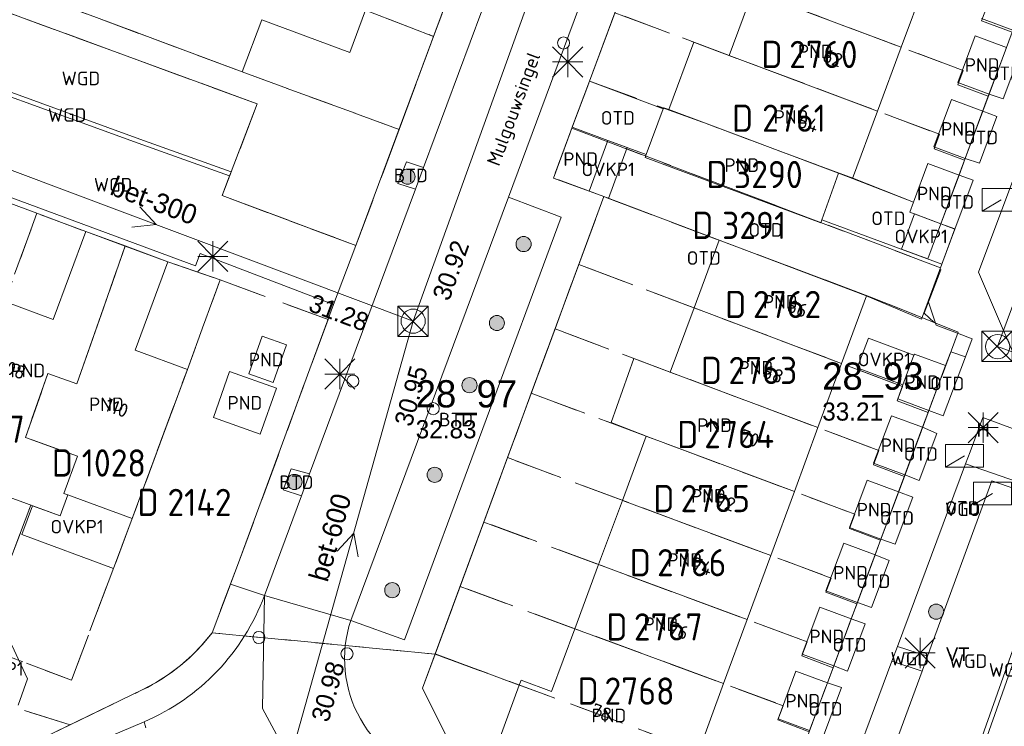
# Model space of a CAD drawing. Header units: metres. Extents: x 207644 to 210135, y 370459 to 373417.
# Tile 77 of 256: x 208118 to 208183, y 371634 to 371681. Entities that reach past the tile are written whole.
import ezdxf
from ezdxf.enums import TextEntityAlignment as Align

# ---------------------------------------------------------------- set-up
doc = ezdxf.new("R2010")
doc.units = ezdxf.units.M
doc.linetypes.add('HIDDEN2', pattern=[4.7625, 3.175, -1.5875])
for name, color, linetype in [('BTD', 7, 'Continuous'), ('combi_kolk', 7, 'Continuous'), ('CON_BxH300x300mm', 7, 'Continuous'), ('CON_BxH600x600mm', 7, 'Continuous'), ('DMM_BxH300x300mm', 7, 'Continuous'), ('DMM_BxH600x600mm', 7, 'Continuous'), ('GB', 1, 'Continuous'), ('GB07', 1, 'Continuous'), ('GB11', 1, 'Continuous'), ('INV_BxH300x300mm', 7, 'Continuous'), ('INV_BxH600x600mm', 7, 'Continuous'), ('KAD_perceelnummer', 212, 'Continuous'), ('KAD_sectie', 212, 'Continuous'), ('KAD_Vastgesteld_Perceel', 212, 'Continuous'), ('KO_INSPECTIE', 7, 'Continuous'), ('NAR', 7, 'Continuous'), ('NLV_inspectieput', 7, 'Continuous'), ('NNR_inspectieput', 7, 'Continuous'), ('NOD_inspectieput', 7, 'Continuous'), ('ORL', 7, 'Continuous'), ('OTD', 7, 'Continuous'), ('OVKP1', 7, 'Continuous'), ('PIJL', 7, 'Continuous'), ('PND', 7, 'Continuous'), ('VGO', 7, 'Continuous'), ('WGD', 7, 'Continuous')]:
    doc.layers.add(name, color=color, linetype=linetype)
for name, color, linetype, lineweight in [('GMV', 7, 'Continuous', 25), ('GP1', 7, 'Continuous', 30), ('Q21_lantaarnpaal', 1, 'Continuous', 0), ('Q23_kolk', 153, 'Continuous', 0), ('Q26_boom', 72, 'Continuous', 0), ('Q28_rioolput', 153, 'Continuous', 0)]:
    doc.layers.add(name, color=color, linetype=linetype, lineweight=lineweight)
doc.styles.add('ISO', font='isocpeur.ttf', dxfattribs={"height": 1})
doc.styles.add('ISOCP', font='ISOCP.shx', dxfattribs={"height": 1.8})

# ---------------------------------------------------------------- blocks, each defined once
blk = doc.blocks.new('ACMAP_ANN_TEMPLATE_Vastgesteld_Perceelnummer')
at = {"layer": 'KAD_perceelnummer', "style": 'ISOCP'}
blk.add_attdef('Perceelnummer', text='', height=1.8, dxfattribs=at).set_placement((0, 0), align=Align.MIDDLE)
at = {"layer": 'KAD_sectie', "style": 'ISOCP'}
blk.add_attdef('sectie', text='', height=1.8, dxfattribs=at).set_placement((-2.7, 0), align=Align.MIDDLE_RIGHT)
blk = doc.blocks.new('Q26')
blk.add_hatch(color=256).paths.add_polyline_path([(-0.452, -0.01, 1), (0.548, -0.01, 1)])
blk.add_circle((0.048, -0.01), 0.5)
blk = doc.blocks.new('Q21')
for p, q in [((-1, 1), (0, 0)), ((0, 1), (0, 0)), ((0, 0), (1, 1)), ((-1, 0), (0, 0)), ((-1, -1), (0, 0)), ((0, 0), (1, 0)), ((0, 0), (0, -1)), ((0, 0), (1, -1))]:
    blk.add_line(p, q)
blk = doc.blocks.new('Q28')
at = {"linetype": 'Continuous'}
for p, q in [((-1, -1), (1, 1)), ((-1, 1), (1, -1))]:
    blk.add_line(p, q, dxfattribs=at)
blk.add_lwpolyline([(1, 1), (1, -1), (-1, -1), (-1, 1)], close=True)
blk = doc.blocks.new('Q23')
blk.add_line((-1.25, -0.75), (0, 0))
blk.add_lwpolyline([(-1.25, -0.75), (1.25, -0.75), (1.25, 0.75), (-1.25, 0.75), (-1.25, -0.75)])

msp = doc.modelspace()

# ---------------------------------------------------------------- linework, layer by layer
at = {"layer": 'combi_kolk', "color": 253, "lineweight": 13}
for centre in [(208154.01, 371679.02), (208140.09, 371656.68), (208145.39, 371654.86), (208133.88, 371639.74), (208139.7, 371638.66)]:
    msp.add_circle(centre, 0.4, dxfattribs=at)
at = {"layer": 'CON_BxH300x300mm', "color": 253, "linetype": 'Continuous', "lineweight": 13}
for points in [[(208194.23, 371690.04), (208182.69, 371658.96)], [(208144.07, 371660.64), (208110.11, 371673.4)], [(208182.69, 371658.96), (208241, 371637.61)]]:
    msp.add_lwpolyline(points, dxfattribs=at)
at = {"layer": 'CON_BxH600x600mm', "color": 253, "linetype": 'Continuous', "lineweight": 13}
for points in [[(208161.77, 371709.8), (208144.07, 371660.64)], [(208144.07, 371660.64), (208136.2, 371632.64)]]:
    msp.add_lwpolyline(points, dxfattribs=at)
at = {"layer": 'GB', "color": 253, "linetype": 'Continuous', "lineweight": 13}
for points in [[(208176.323, 371678.735), (208177.887, 371682.948)], [(208164.957, 371678.192), (208166.512, 371682.415)], [(208139.889, 371678.387), (208140.926, 371681.178)], [(208122.97, 371680.76), (208132.781, 371677.111)], [(208132.781, 371677.111), (208134.066, 371680.551)], [(208134.066, 371680.551), (208139.889, 371678.387)], [(208180.064, 371676.413), (208181.204, 371679.483)], [(208160.962, 371674.617), (208162.625, 371679.066)], [(208162.625, 371679.066), (208164.957, 371678.192)], [(208174.757, 371674.521), (208176.323, 371678.735)], [(208182.126, 371675.647), (208183.266, 371678.717)], [(208179.647, 371675.291), (208178.48, 371672.152)], [(208160.6, 371674.677), (208159.468, 371671.649)], [(208160.625, 371674.743), (208160.6, 371674.677)], [(208160.962, 371674.617), (208160.625, 371674.743)], [(208163.316, 371673.737), (208160.962, 371674.617)], [(208173.106, 371670.075), (208174.757, 371674.521)], [(208180.542, 371671.386), (208181.708, 371674.525)], [(208159.393, 371671.449), (208159.468, 371671.649)], [(208171.003, 371667.142), (208159.393, 371671.449)], [(208177.126, 371668.508), (208178.075, 371671.062)], [(208171.075, 371667.345), (208172.171, 371670.425)], [(208172.171, 371670.425), (208173.106, 371670.075)], [(208178.941, 371667.078), (208180.137, 371670.296)], [(208177.126, 371668.508), (208176.879, 371667.844)], [(208176.879, 371667.844), (208178.941, 371667.078)], [(208171.075, 371667.345), (208171.003, 371667.142)], [(208120.288, 371660.74), (208122.438, 371666.566)], [(208122.438, 371666.566), (208125.046, 371665.603)], [(208164.293, 371665.992), (208162.629, 371661.518)], [(208174.024, 371662.308), (208164.293, 371665.992)], [(208125.046, 371665.603), (208127.862, 371664.564)], [(208127.862, 371664.564), (208125.708, 371658.729)], [(208117.08, 371661.93), (208120.288, 371660.74)], [(208172.378, 371657.843), (208174.024, 371662.308)], [(208161.052, 371657.279), (208162.629, 371661.518)], [(208125.708, 371658.729), (208129.151, 371657.458)], [(208176.427, 371656.424), (208177.162, 371658.391)], [(208177.162, 371658.391), (208177.191, 371658.47)], [(208177.191, 371658.47), (208179.252, 371657.702)], [(208129.151, 371657.458), (208125.505, 371647.612)], [(208170.819, 371653.612), (208172.378, 371657.843)], [(208178.15, 371654.745), (208179.252, 371657.702)], [(208176.087, 371655.514), (208176.427, 371656.424)], [(208175.669, 371654.397), (208174.494, 371651.252)], [(208169.259, 371649.381), (208170.819, 371653.612)], [(208177.733, 371653.627), (208176.561, 371650.481)], [(208159.475, 371653.039), (208157.898, 371648.8)], [(208174.075, 371650.131), (208172.909, 371647.012)], [(208116.955, 371649.165), (208120.738, 371647.783)], [(208120.738, 371647.783), (208121.246, 371649.162)], [(208121.246, 371649.162), (208125.505, 371647.612)], [(208169.259, 371649.381), (208167.7, 371645.152)], [(208176.143, 371649.36), (208174.98, 371646.24)], [(208157.898, 371648.8), (208156.321, 371644.562)], [(208172.52, 371645.97), (208171.348, 371642.833)], [(208167.7, 371645.152), (208166.141, 371640.922)], [(208174.592, 371645.198), (208173.423, 371642.06)], [(208154.745, 371640.322), (208156.321, 371644.562)], [(208169.78, 371638.636), (208170.944, 371641.751)], [(208164.582, 371636.691), (208166.141, 371640.922)], [(208171.858, 371637.862), (208173.019, 371640.978)], [(208153.204, 371636.181), (208154.745, 371640.322)], [(208169.363, 371637.522), (208168.183, 371634.363)], [(208151.084, 371636.594), (208149.417, 371632.079)], [(208151.084, 371636.594), (208151.206, 371636.925)], [(208151.206, 371636.925), (208153.204, 371636.181)], [(208162.936, 371632.226), (208164.582, 371636.691)], [(208171.442, 371636.747), (208170.265, 371633.587)]]:
    msp.add_lwpolyline(points, dxfattribs=at)
at = {"layer": 'GB07', "color": 253, "linetype": 'Continuous', "lineweight": 13}
for points in [[(208166.512, 371682.415), (208176.323, 371678.735)], [(208174.757, 371674.521), (208164.957, 371678.192)], [(208172.171, 371670.425), (208163.316, 371673.737)], [(208121.848, 371656.499), (208125.046, 371665.603)], [(208172.378, 371657.843), (208162.629, 371661.518)], [(208118.45, 371652.962), (208119.941, 371657.188)], [(208119.941, 371657.188), (208121.848, 371656.499)], [(208170.819, 371653.612), (208161.052, 371657.279)], [(208121.881, 371651.724), (208118.45, 371652.962)], [(208159.475, 371653.039), (208169.259, 371649.381)], [(208120.999, 371649.25), (208121.881, 371651.724)], [(208121.246, 371649.162), (208120.999, 371649.25)], [(208167.7, 371645.152), (208157.898, 371648.8)], [(208166.141, 371640.922), (208156.321, 371644.562)], [(208164.582, 371636.691), (208154.745, 371640.322)]]:
    msp.add_lwpolyline(points, dxfattribs=at)
at = {"layer": 'GB11', "color": 253, "linetype": 'Continuous', "lineweight": 13}
for points in [[(208183.694, 371679.868), (208181.632, 371680.634)], [(208181.204, 371679.483), (208183.266, 371678.717)], [(208182.126, 371675.647), (208180.064, 371676.413)], [(208181.708, 371674.525), (208179.647, 371675.291)], [(208153.332, 371670.098), (208154.586, 371673.463)], [(208156.943, 371672.585), (208154.586, 371673.463)], [(208155.707, 371669.224), (208156.943, 371672.585)], [(208180.542, 371671.386), (208178.48, 371672.152)], [(208178.075, 371671.062), (208180.137, 371670.296)], [(208155.707, 371669.224), (208153.332, 371670.098)], [(208134.098, 371659.645), (208133.215, 371657.159), (208134.819, 371656.59), (208135.702, 371659.076), (208134.098, 371659.645)], [(208157.148, 371653.937), (208158.646, 371658.179)], [(208158.646, 371658.179), (208161.052, 371657.279)], [(208131.945, 371657.309), (208130.871, 371654.272)], [(208135.032, 371656.214), (208131.945, 371657.309)], [(208133.958, 371653.178), (208135.032, 371656.214)], [(208178.15, 371654.745), (208176.087, 371655.514)], [(208130.871, 371654.272), (208133.958, 371653.178)], [(208177.733, 371653.627), (208175.669, 371654.397)], [(208159.475, 371653.039), (208157.148, 371653.937)], [(208174.494, 371651.252), (208176.561, 371650.481)], [(208176.143, 371649.36), (208174.075, 371650.131)], [(208172.909, 371647.012), (208174.98, 371646.24)], [(208174.592, 371645.198), (208172.52, 371645.97)], [(208171.348, 371642.833), (208173.423, 371642.06)], [(208170.944, 371641.751), (208173.019, 371640.978)], [(208171.858, 371637.862), (208169.78, 371638.636)], [(208171.442, 371636.747), (208169.363, 371637.522)], [(208168.183, 371634.363), (208170.265, 371633.587)]]:
    msp.add_lwpolyline(points, dxfattribs=at)
at = {"layer": 'GMV', "color": 253, "linetype": 'Continuous', "lineweight": 13}
for points in [[(208140.293, 371665.643), (208162.133, 371724.47)], [(208150.38, 371668.844), (208171.017, 371724.387)], [(208153.997, 371695.662), (208144.755, 371670.794)], [(208155.718, 371676.5), (208158.877, 371684.98)], [(208112.178, 371682.92), (208133.771, 371674.994)], [(208110.461, 371678.321), (208126.011, 371672.673)], [(208183.061, 371675.333), (208184.191, 371678.374)], [(208110.357, 371678.041), (208125.9, 371672.394)], [(208154.586, 371673.463), (208155.718, 371676.5)], [(208160.6, 371674.677), (208155.718, 371676.5)], [(208181.708, 371674.525), (208182.126, 371675.647)], [(208182.126, 371675.647), (208183.061, 371675.333)], [(208133.771, 371674.994), (208132.052, 371670.514)], [(208185.81, 371675.574), (208181.435, 371663.868)], [(208182.629, 371674.169), (208181.708, 371674.525)], [(208181.482, 371671.08), (208182.629, 371674.169)], [(208125.9, 371672.394), (208131.945, 371670.234)], [(208126.011, 371672.673), (208132.052, 371670.514)], [(208159.468, 371671.649), (208156.943, 371672.585)], [(208129.696, 371664.295), (208108.194, 371672.249)], [(208143.636, 371671.175), (208143.067, 371669.736)], [(208144.755, 371670.794), (208143.636, 371671.175)], [(208180.137, 371670.296), (208180.542, 371671.386)], [(208180.542, 371671.386), (208181.482, 371671.08)], [(208132.052, 371670.514), (208131.945, 371670.234)], [(208144.755, 371670.794), (208144.221, 371669.356)], [(208131.945, 371670.234), (208131.446, 371668.934)], [(208143.067, 371669.736), (208144.221, 371669.356)], [(208173.106, 371670.075), (208177.126, 371668.508)], [(208181.062, 371669.951), (208179.861, 371666.718)], [(208180.137, 371670.296), (208181.062, 371669.951)], [(208137.23, 371650.544), (208144.221, 371669.356)], [(208155.707, 371669.224), (208156.664, 371668.872)], [(208131.446, 371668.934), (208140.293, 371665.643)], [(208139.945, 371640.871), (208150.38, 371668.844)], [(208156.664, 371668.872), (208145.53, 371638.651)], [(208153.858, 371667.514), (208150.38, 371668.844)], [(208173.969, 371662.344), (208156.664, 371668.872)], [(208143.501, 371639.585), (208153.858, 371667.514)], [(208171.075, 371667.345), (208179.002, 371664.405)], [(208178.941, 371667.078), (208179.861, 371666.718)], [(208179.002, 371664.405), (208179.861, 371666.718)], [(208138.815, 371661.751), (208140.293, 371665.643)], [(208129.996, 371665.107), (208129.696, 371664.295)], [(208138.815, 371661.751), (208129.996, 371665.107)], [(208178.091, 371661.952), (208179.002, 371664.405)], [(208181.435, 371663.868), (208184.885, 371655.815)], [(208177.656, 371660.781), (208173.969, 371662.344)], [(208178.091, 371661.952), (208177.656, 371660.781)], [(208178.621, 371660.382), (208178.091, 371661.952)], [(208132.472, 371644.506), (208138.815, 371661.751)], [(208180.027, 371659.854), (208178.621, 371660.382)], [(208181.013, 371659.484), (208180.027, 371659.854)], [(208180.56, 371658.276), (208181.013, 371659.484)], [(208179.098, 371654.377), (208180.56, 371658.276)], [(208179.252, 371657.702), (208179.594, 371658.625)], [(208179.594, 371658.625), (208180.56, 371658.276)], [(208177.733, 371653.627), (208178.15, 371654.745)], [(208178.15, 371654.745), (208179.098, 371654.377)], [(208181.708, 371654.276), (208180.87, 371652.012)], [(208189.607, 371651.351), (208181.708, 371654.276)], [(208177.733, 371653.627), (208178.666, 371653.227)], [(208178.666, 371653.227), (208177.498, 371650.11)], [(208180.87, 371652.012), (208180.574, 371651.218)], [(208135.471, 371649.504), (208136.016, 371650.885)], [(208136.016, 371650.885), (208137.23, 371650.544)], [(208180.574, 371651.218), (208176.072, 371639.154)], [(208180.574, 371651.218), (208187.506, 371648.814)], [(208136.691, 371649.093), (208137.23, 371650.544)], [(208176.143, 371649.36), (208176.561, 371650.481)], [(208177.498, 371650.11), (208176.561, 371650.481)], [(208178.055, 371638.499), (208182.307, 371650.088)], [(208182.307, 371650.088), (208187.059, 371648.44)], [(208134.244, 371642.51), (208136.691, 371649.093)], [(208136.691, 371649.093), (208135.471, 371649.504)], [(208177.087, 371649.016), (208175.923, 371645.912)], [(208176.143, 371649.36), (208177.087, 371649.016)], [(208187.059, 371648.44), (208179.413, 371626.852)], [(208187.342, 371648.342), (208179.697, 371626.756)], [(208174.592, 371645.198), (208174.98, 371646.24)], [(208175.923, 371645.912), (208174.98, 371646.24)], [(208174.592, 371645.198), (208175.517, 371644.828)], [(208131.999, 371643.255), (208132.472, 371644.506)], [(208175.517, 371644.828), (208174.35, 371641.718)], [(208130.788, 371640.051), (208131.999, 371643.255)], [(208131.999, 371643.255), (208134.244, 371642.51)], [(208134.113, 371635.043), (208134.244, 371642.51)], [(208134.244, 371642.51), (208139.945, 371640.871)], [(208173.019, 371640.978), (208173.423, 371642.06)], [(208174.35, 371641.718), (208173.423, 371642.06)], [(208139.945, 371640.871), (208143.501, 371639.585)], [(208172.778, 371637.526), (208173.943, 371640.633)], [(208173.943, 371640.633), (208173.019, 371640.978)], [(208176.072, 371639.154), (208175.708, 371638.177)], [(208178.055, 371638.499), (208176.072, 371639.154)], [(208145.53, 371638.651), (208144.696, 371636.387)], [(208151.084, 371636.594), (208145.53, 371638.651)], [(208178.055, 371638.499), (208177.699, 371637.527)], [(208171.442, 371636.747), (208171.858, 371637.862)], [(208171.858, 371637.862), (208172.778, 371637.526)], [(208172.194, 371628.76), (208175.708, 371638.177)], [(208175.708, 371638.177), (208177.699, 371637.527)], [(208174.403, 371628.542), (208177.699, 371637.527)], [(208171.442, 371636.747), (208172.369, 371636.434)], [(208119.039, 371632.827), (208126.169, 371636.277)], [(208144.696, 371636.387), (208146.516, 371632.706)], [(208172.369, 371636.434), (208171.176, 371633.253)], [(208137.661, 371628.472), (208134.113, 371635.043)], [(208120.166, 371631.57), (208126.286, 371634.173)], [(208126.405, 371633.77), (208126.286, 371634.173)]]:
    msp.add_lwpolyline(points, dxfattribs=at)
for points in [[(208126.286, 371634.173, 0.206015), (208134.244, 371642.51)], [(208145.827, 371630.448, -0.441895), (208139.945, 371640.871)], [(208126.169, 371636.277, 0.116886), (208130.788, 371640.051)]]:
    msp.add_lwpolyline(points, format="xyb", dxfattribs=at)
at = {"layer": 'GP1', "color": 253, "linetype": 'Continuous', "lineweight": 13}
for points in [[(208156.943, 371672.585), (208158.208, 371672.116)], [(208158.208, 371672.116), (208156.972, 371668.756)], [(208156.972, 371668.756), (208156.664, 371668.872)], [(208177.199, 371667.725), (208176.332, 371665.395)], [(208178.941, 371667.078), (208177.199, 371667.725)], [(208178.075, 371664.749), (208178.941, 371667.078)], [(208176.332, 371665.395), (208178.075, 371664.749)], [(208177.162, 371658.391), (208174.149, 371659.516), (208173.415, 371657.549), (208176.427, 371656.424)], [(208118.92, 371648.447), (208118.221, 371646.535)], [(208120.738, 371647.783), (208118.92, 371648.447)], [(208124.276, 371644.293), (208125.505, 371647.612)], [(208118.221, 371646.535), (208124.276, 371644.293)], [(208118.583, 371637.014), (208117.554, 371639.239)], [(208117.968, 371635.272), (208118.583, 371637.014)]]:
    msp.add_lwpolyline(points, dxfattribs=at)
at = {"layer": 'KAD_Vastgesteld_Perceel', "color": 253, "linetype": 'HIDDEN2', "lineweight": 13}
for points in [[(208112.178, 371682.92), (208133.771, 371674.994), (208131.446, 371668.934), (208140.293, 371665.643), (208143.138, 371673.309), (208145.421, 371679.458), (208147.618, 371685.375), (208149.786, 371691.215), (208152.009, 371697.202), (208154.171, 371703.027), (208156.473, 371709.228), (208146.14, 371712.984), (208136.344, 371716.701), (208128.328, 371719.619), (208130.59, 371725.558)], [(208157.402, 371681.022), (208155.715, 371676.493), (208154.559, 371673.39), (208153.332, 371670.098), (208156.664, 371668.872), (208155.012, 371664.389), (208153.445, 371660.135), (208151.877, 371655.88), (208150.309, 371651.625), (208148.742, 371647.371), (208147.175, 371643.117), (208145.527, 371638.644), (208130.788, 371640.051), (208132.472, 371644.506), (208138.45, 371660.758), (208131.32, 371663.361), (208127.862, 371664.564), (208125.052, 371665.622), (208122.438, 371666.566), (208119.197, 371667.768), (208116.05, 371668.937)], [(208183.876, 371623.904), (208169.569, 371628.968), (208168.663, 371629.289), (208168.663, 371629.289), (208170.237, 371633.512), (208171.814, 371637.743), (208173.386, 371641.962), (208174.953, 371646.168), (208176.525, 371650.385), (208178.101, 371654.615), (208180.079, 371659.923), (208178.502, 371660.553), (208177.831, 371661.166), (208178.927, 371664.036), (208178.876, 371664.075), (208178.911, 371664.169), (208179.867, 371666.732), (208178.941, 371667.078), (208180.504, 371671.284), (208182.074, 371675.511), (208183.647, 371679.743)], [(208117.634, 371632.067), (208118.328, 371632.462), (208119.039, 371632.827), (208121.413, 371633.976), (208126.169, 371636.277), (208127.053, 371636.75), (208127.898, 371637.29), (208128.699, 371637.894), (208129.451, 371638.558), (208130.148, 371639.279), (208130.788, 371640.051), (208145.527, 371638.644), (208144.696, 371636.387), (208146.516, 371632.706), (208168.435, 371625.945), (208169.569, 371628.968), (208183.876, 371623.904)]]:
    msp.add_lwpolyline(points, dxfattribs=at)
for points in [[(208147.618, 371685.375), (208145.421, 371679.458), (208131.782, 371684.675), (208132.438, 371686.388), (208128.371, 371687.931), (208127.081, 371684.544), (208124.734, 371685.43), (208124.673, 371685.269), (208123.257, 371685.802), (208123.911, 371687.536), (208117.397, 371690.015), (208119.575, 371695.886), (208147.618, 371685.375)], [(208140.293, 371665.643), (208131.446, 371668.934), (208133.771, 371674.994), (208112.178, 371682.92), (208110.209, 371677.648), (208101.363, 371681.062), (208100.812, 371681.275), (208106.045, 371694.342), (208117.397, 371690.015), (208115.048, 371683.753), (208122.97, 371680.76), (208132.779, 371677.114), (208143.138, 371673.309), (208140.293, 371665.643)], [(208160.546, 371689.461), (208162.118, 371693.681), (208183.536, 371685.626), (208183.195, 371684.705), (208185.215, 371683.963), (208183.647, 371679.743), (208181.626, 371680.486), (208181.969, 371681.415), (208160.546, 371689.461)], [(208143.138, 371673.309), (208132.779, 371677.114), (208122.97, 371680.76), (208115.048, 371683.753), (208117.397, 371690.015), (208123.911, 371687.536), (208123.257, 371685.802), (208124.673, 371685.269), (208124.734, 371685.43), (208127.081, 371684.544), (208128.371, 371687.931), (208132.438, 371686.388), (208131.782, 371684.675), (208145.421, 371679.458), (208143.138, 371673.309)], [(208158.974, 371685.242), (208160.546, 371689.461), (208181.969, 371681.415), (208181.626, 371680.486), (208183.647, 371679.743), (208182.074, 371675.511), (208180.058, 371676.253), (208180.405, 371677.204), (208158.974, 371685.242)], [(208158.974, 371685.242), (208180.405, 371677.204), (208180.058, 371676.253), (208182.074, 371675.511), (208180.504, 371671.284), (208178.487, 371672.026), (208178.84, 371672.992), (208157.402, 371681.022), (208158.974, 371685.242)], [(208155.715, 371676.493), (208157.402, 371681.022), (208178.84, 371672.992), (208178.487, 371672.026), (208180.504, 371671.284), (208178.941, 371667.078), (208176.879, 371667.844), (208177.123, 371668.501), (208173.111, 371670.08), (208163.316, 371673.737), (208155.715, 371676.493)], [(208156.177, 371672.777), (208154.559, 371673.39), (208155.715, 371676.493), (208163.316, 371673.737), (208173.111, 371670.08), (208177.123, 371668.501), (208176.879, 371667.844), (208178.941, 371667.078), (208179.867, 371666.732), (208178.911, 371664.169), (208156.177, 371672.777)], [(208154.559, 371673.39), (208156.177, 371672.777), (208178.911, 371664.169), (208178.876, 371664.075), (208178.927, 371664.036), (208177.831, 371661.166), (208178.502, 371660.553), (208174.255, 371662.252), (208164.293, 371665.992), (208156.664, 371668.872), (208153.332, 371670.098), (208154.559, 371673.39)], [(208113.321, 371669.945), (208116.05, 371668.937), (208119.197, 371667.768), (208109.62, 371641.358), (208103.628, 371643.565), (208107.035, 371652.853), (208108.766, 371652.218), (208109.279, 371653.612), (208109.075, 371653.687), (208109.928, 371656.009), (208106.787, 371657.164), (208108.333, 371661.373), (208109.934, 371660.782), (208113.321, 371669.945)], [(208178.101, 371654.615), (208176.054, 371655.388), (208176.408, 371656.324), (208155.012, 371664.389), (208156.664, 371668.872), (208164.293, 371665.992), (208174.255, 371662.252), (208178.502, 371660.553), (208180.079, 371659.923), (208178.101, 371654.615)], [(208119.197, 371667.768), (208122.438, 371666.566), (208125.052, 371665.622), (208121.848, 371656.499), (208119.941, 371657.188), (208118.45, 371652.962), (208121.881, 371651.724), (208120.999, 371649.25), (208121.246, 371649.162), (208120.738, 371647.783), (208118.813, 371648.487), (208115.316, 371639.242), (208109.62, 371641.358), (208119.197, 371667.768)], [(208131.32, 371663.361), (208129.151, 371657.458), (208125.509, 371647.609), (208121.494, 371636.925), (208115.316, 371639.242), (208118.813, 371648.487), (208120.738, 371647.783), (208121.246, 371649.162), (208120.999, 371649.25), (208121.881, 371651.724), (208118.45, 371652.962), (208119.941, 371657.188), (208121.848, 371656.499), (208125.052, 371665.622), (208127.862, 371664.564), (208131.32, 371663.361)], [(208176.525, 371650.385), (208174.484, 371651.156), (208174.833, 371652.105), (208153.445, 371660.135), (208155.012, 371664.389), (208176.408, 371656.324), (208176.054, 371655.388), (208178.101, 371654.615), (208176.525, 371650.385)], [(208132.472, 371644.506), (208130.788, 371640.051), (208130.148, 371639.279), (208129.451, 371638.558), (208128.699, 371637.894), (208127.898, 371637.29), (208127.053, 371636.75), (208126.169, 371636.277), (208121.413, 371633.976), (208114.171, 371636.211), (208115.316, 371639.242), (208121.494, 371636.925), (208125.509, 371647.609), (208129.151, 371657.458), (208131.32, 371663.361), (208138.45, 371660.758), (208132.472, 371644.506)], [(208174.953, 371646.168), (208172.898, 371646.944), (208173.252, 371647.889), (208151.877, 371655.88), (208153.445, 371660.135), (208174.833, 371652.105), (208174.484, 371651.156), (208176.525, 371650.385), (208174.953, 371646.168)], [(208173.386, 371641.962), (208171.334, 371642.737), (208171.684, 371643.669), (208150.309, 371651.625), (208151.877, 371655.88), (208173.252, 371647.889), (208172.898, 371646.944), (208174.953, 371646.168), (208173.386, 371641.962)], [(208171.814, 371637.743), (208169.748, 371638.523), (208170.098, 371639.455), (208148.742, 371647.371), (208150.309, 371651.625), (208171.684, 371643.669), (208171.334, 371642.737), (208173.386, 371641.962), (208171.814, 371637.743)], [(208170.237, 371633.512), (208168.167, 371634.293), (208168.528, 371635.234), (208147.175, 371643.117), (208148.742, 371647.371), (208170.098, 371639.455), (208169.748, 371638.523), (208171.814, 371637.743), (208170.237, 371633.512)], [(208168.663, 371629.289), (208166.577, 371630.065), (208166.846, 371630.784), (208145.527, 371638.644), (208147.175, 371643.117), (208168.528, 371635.234), (208168.167, 371634.293), (208170.237, 371633.512), (208168.663, 371629.289)], [(208119.039, 371632.827), (208118.328, 371632.462), (208117.634, 371632.067), (208101.41, 371637.066), (208102.274, 371639.865), (208108.366, 371637.993), (208109.482, 371637.65), (208114.171, 371636.211), (208121.413, 371633.976), (208119.039, 371632.827)], [(208145.527, 371638.644), (208166.846, 371630.784), (208166.577, 371630.065), (208168.663, 371629.289), (208169.569, 371628.968), (208168.435, 371625.945), (208146.516, 371632.706), (208144.696, 371636.387), (208145.527, 371638.644)]]:
    msp.add_lwpolyline(points, close=True, dxfattribs=at)
at = {"layer": 'NOD_inspectieput', "color": 253, "lineweight": 13}
for centre in [(208144.07, 371660.64), (208182.69, 371658.96)]:
    msp.add_circle(centre, 0.8, dxfattribs=at)
at = {"layer": 'PIJL', "color": 253, "lineweight": 13}
for points in [[(208126, 371668.2), (208127.09, 371667.02), (208125.49, 371666.85)], [(208139.05, 371645.45), (208140.14, 371646.64), (208140.44, 371645.06)]]:
    msp.add_lwpolyline(points, dxfattribs=at)

# ---------------------------------------------------------------- block references
at = {"layer": 'KAD_Vastgesteld_Perceel', "color": 253, "linetype": 'HIDDEN2', "lineweight": 13}
ref = msp.add_blockref('ACMAP_ANN_TEMPLATE_Vastgesteld_Perceelnummer', (208171.175, 371678.263), dxfattribs=at)
ref.add_attrib('Perceelnummer', '2760', dxfattribs={"layer": 'KAD_perceelnummer', "lineweight": 13, "height": 1.8, "style": 'ISOCP'}).set_placement((208171.175, 371678.263), align=Align.MIDDLE)
ref.add_attrib('sectie', 'D', dxfattribs={"layer": 'KAD_sectie', "lineweight": 13, "height": 1.8, "style": 'ISOCP'}).set_placement((208168.475, 371678.263), align=Align.MIDDLE_RIGHT)
ref = msp.add_blockref('ACMAP_ANN_TEMPLATE_Vastgesteld_Perceelnummer', (208169.234, 371674.05), dxfattribs=at)
ref.add_attrib('Perceelnummer', '2761', dxfattribs={"layer": 'KAD_perceelnummer', "lineweight": 13, "height": 1.8, "style": 'ISOCP'}).set_placement((208169.234, 371674.05), align=Align.MIDDLE)
ref.add_attrib('sectie', 'D', dxfattribs={"layer": 'KAD_sectie', "lineweight": 13, "height": 1.8, "style": 'ISOCP'}).set_placement((208166.534, 371674.05), align=Align.MIDDLE_RIGHT)
ref = msp.add_blockref('ACMAP_ANN_TEMPLATE_Vastgesteld_Perceelnummer', (208167.538, 371670.331), dxfattribs=at)
ref.add_attrib('Perceelnummer', '3290', dxfattribs={"layer": 'KAD_perceelnummer', "lineweight": 13, "height": 1.8, "style": 'ISOCP'}).set_placement((208167.538, 371670.331), align=Align.MIDDLE)
ref.add_attrib('sectie', 'D', dxfattribs={"layer": 'KAD_sectie', "lineweight": 13, "height": 1.8, "style": 'ISOCP'}).set_placement((208164.838, 371670.331), align=Align.MIDDLE_RIGHT)
ref = msp.add_blockref('ACMAP_ANN_TEMPLATE_Vastgesteld_Perceelnummer', (208166.604, 371666.972), dxfattribs=at)
ref.add_attrib('Perceelnummer', '3291', dxfattribs={"layer": 'KAD_perceelnummer', "lineweight": 13, "height": 1.8, "style": 'ISOCP'}).set_placement((208166.604, 371666.972), align=Align.MIDDLE)
ref.add_attrib('sectie', 'D', dxfattribs={"layer": 'KAD_sectie', "lineweight": 13, "height": 1.8, "style": 'ISOCP'}).set_placement((208163.904, 371666.972), align=Align.MIDDLE_RIGHT)
ref = msp.add_blockref('ACMAP_ANN_TEMPLATE_Vastgesteld_Perceelnummer', (208168.778, 371661.744), dxfattribs=at)
ref.add_attrib('Perceelnummer', '2762', dxfattribs={"layer": 'KAD_perceelnummer', "lineweight": 13, "height": 1.8, "style": 'ISOCP'}).set_placement((208168.778, 371661.744), align=Align.MIDDLE)
ref.add_attrib('sectie', 'D', dxfattribs={"layer": 'KAD_sectie', "lineweight": 13, "height": 1.8, "style": 'ISOCP'}).set_placement((208166.078, 371661.744), align=Align.MIDDLE_RIGHT)
ref = msp.add_blockref('ACMAP_ANN_TEMPLATE_Vastgesteld_Perceelnummer', (208167.176, 371657.387), dxfattribs=at)
ref.add_attrib('Perceelnummer', '2763', dxfattribs={"layer": 'KAD_perceelnummer', "lineweight": 13, "height": 1.8, "style": 'ISOCP'}).set_placement((208167.176, 371657.387), align=Align.MIDDLE)
ref.add_attrib('sectie', 'D', dxfattribs={"layer": 'KAD_sectie', "lineweight": 13, "height": 1.8, "style": 'ISOCP'}).set_placement((208164.476, 371657.387), align=Align.MIDDLE_RIGHT)
ref = msp.add_blockref('ACMAP_ANN_TEMPLATE_Vastgesteld_Perceelnummer', (208116.333, 371653.505), dxfattribs=at)
ref.add_attrib('Perceelnummer', '1027', dxfattribs={"layer": 'KAD_perceelnummer', "lineweight": 13, "height": 1.8, "style": 'ISOCP'}).set_placement((208116.333, 371653.505), align=Align.MIDDLE)
ref.add_attrib('sectie', 'D', dxfattribs={"layer": 'KAD_sectie', "lineweight": 13, "height": 1.8, "style": 'ISOCP'}).set_placement((208113.633, 371653.505), align=Align.MIDDLE_RIGHT)
ref = msp.add_blockref('ACMAP_ANN_TEMPLATE_Vastgesteld_Perceelnummer', (208165.611, 371653.152), dxfattribs=at)
ref.add_attrib('Perceelnummer', '2764', dxfattribs={"layer": 'KAD_perceelnummer', "lineweight": 13, "height": 1.8, "style": 'ISOCP'}).set_placement((208165.611, 371653.152), align=Align.MIDDLE)
ref.add_attrib('sectie', 'D', dxfattribs={"layer": 'KAD_sectie', "lineweight": 13, "height": 1.8, "style": 'ISOCP'}).set_placement((208162.911, 371653.152), align=Align.MIDDLE_RIGHT)
ref = msp.add_blockref('ACMAP_ANN_TEMPLATE_Vastgesteld_Perceelnummer', (208124.292, 371651.274), dxfattribs=at)
ref.add_attrib('Perceelnummer', '1028', dxfattribs={"layer": 'KAD_perceelnummer', "lineweight": 13, "height": 1.8, "style": 'ISOCP'}).set_placement((208124.292, 371651.274), align=Align.MIDDLE)
ref.add_attrib('sectie', 'D', dxfattribs={"layer": 'KAD_sectie', "lineweight": 13, "height": 1.8, "style": 'ISOCP'}).set_placement((208121.592, 371651.274), align=Align.MIDDLE_RIGHT)
ref = msp.add_blockref('ACMAP_ANN_TEMPLATE_Vastgesteld_Perceelnummer', (208129.952, 371648.669), dxfattribs=at)
ref.add_attrib('Perceelnummer', '2142', dxfattribs={"layer": 'KAD_perceelnummer', "lineweight": 13, "height": 1.8, "style": 'ISOCP'}).set_placement((208129.952, 371648.669), align=Align.MIDDLE)
ref.add_attrib('sectie', 'D', dxfattribs={"layer": 'KAD_sectie', "lineweight": 13, "height": 1.8, "style": 'ISOCP'}).set_placement((208127.252, 371648.669), align=Align.MIDDLE_RIGHT)
ref = msp.add_blockref('ACMAP_ANN_TEMPLATE_Vastgesteld_Perceelnummer', (208164.033, 371648.921), dxfattribs=at)
ref.add_attrib('Perceelnummer', '2765', dxfattribs={"layer": 'KAD_perceelnummer', "lineweight": 13, "height": 1.8, "style": 'ISOCP'}).set_placement((208164.033, 371648.921), align=Align.MIDDLE)
ref.add_attrib('sectie', 'D', dxfattribs={"layer": 'KAD_sectie', "lineweight": 13, "height": 1.8, "style": 'ISOCP'}).set_placement((208161.333, 371648.921), align=Align.MIDDLE_RIGHT)
ref = msp.add_blockref('ACMAP_ANN_TEMPLATE_Vastgesteld_Perceelnummer', (208162.474, 371644.684), dxfattribs=at)
ref.add_attrib('Perceelnummer', '2766', dxfattribs={"layer": 'KAD_perceelnummer', "lineweight": 13, "height": 1.8, "style": 'ISOCP'}).set_placement((208162.474, 371644.684), align=Align.MIDDLE)
ref.add_attrib('sectie', 'D', dxfattribs={"layer": 'KAD_sectie', "lineweight": 13, "height": 1.8, "style": 'ISOCP'}).set_placement((208159.774, 371644.684), align=Align.MIDDLE_RIGHT)
ref = msp.add_blockref('ACMAP_ANN_TEMPLATE_Vastgesteld_Perceelnummer', (208160.929, 371640.442), dxfattribs=at)
ref.add_attrib('Perceelnummer', '2767', dxfattribs={"layer": 'KAD_perceelnummer', "lineweight": 13, "height": 1.8, "style": 'ISOCP'}).set_placement((208160.929, 371640.442), align=Align.MIDDLE)
ref.add_attrib('sectie', 'D', dxfattribs={"layer": 'KAD_sectie', "lineweight": 13, "height": 1.8, "style": 'ISOCP'}).set_placement((208158.229, 371640.442), align=Align.MIDDLE_RIGHT)
ref = msp.add_blockref('ACMAP_ANN_TEMPLATE_Vastgesteld_Perceelnummer', (208159.026, 371636.203), dxfattribs=at)
ref.add_attrib('Perceelnummer', '2768', dxfattribs={"layer": 'KAD_perceelnummer', "lineweight": 13, "height": 1.8, "style": 'ISOCP'}).set_placement((208159.026, 371636.203), align=Align.MIDDLE)
ref.add_attrib('sectie', 'D', dxfattribs={"layer": 'KAD_sectie', "lineweight": 13, "height": 1.8, "style": 'ISOCP'}).set_placement((208156.326, 371636.203), align=Align.MIDDLE_RIGHT)
at = {"layer": 'Q21_lantaarnpaal', "color": 253}
for p in [(208154.281, 371677.771), (208130.833, 371664.92), (208139.224, 371657.144), (208181.731, 371653.61), (208177.568, 371638.718)]:
    msp.add_blockref('Q21', p, dxfattribs=at)
at = {"layer": 'Q23_kolk', "color": 253}
for p in [(208182.913, 371668.656), (208180.503, 371651.746), (208182.345, 371649.263)]:
    msp.add_blockref('Q23', p, dxfattribs=at)
at = {"layer": 'Q26_boom', "color": 253}
for p in [(208143.652, 371670.201), (208151.319, 371665.744), (208149.556, 371660.528), (208147.746, 371656.419), (208145.444, 371650.502), (208136.181, 371650.029), (208142.64, 371642.878), (208178.578, 371641.457)]:
    msp.add_blockref('Q26', p, dxfattribs=at)
at = {"layer": 'Q28_rioolput', "color": 253}
for p in [(208144.066, 371660.637), (208182.651, 371658.972)]:
    msp.add_blockref('Q28', p, dxfattribs=at)

# ---------------------------------------------------------------- texts
at = {"layer": 'BTD', "color": 253, "linetype": 'Continuous', "lineweight": 13, "style": 'ISO'}
for p in [(208143.911, 371670.27), (208146.902, 371654.139), (208136.351, 371650)]:
    msp.add_text('BTD', height=0.9, dxfattribs=at).set_placement(p, align=Align.MIDDLE_CENTER)
at = {"layer": 'DMM_BxH300x300mm', "color": 253, "lineweight": 13}
msp.add_text('bet-300', height=1.3, rotation=339.41, dxfattribs=at).set_placement((208123.96, 371669.04))
at = {"layer": 'DMM_BxH600x600mm', "color": 253, "lineweight": 13}
msp.add_text('bet-600', height=1.3, rotation=74.3, dxfattribs=at).set_placement((208138.41, 371643.34))
at = {"layer": 'INV_BxH300x300mm', "color": 253, "lineweight": 13}
msp.add_text('31.28', height=1.2, rotation=339.41, dxfattribs=at).set_placement((208137.07, 371661.35))
at = {"layer": 'INV_BxH600x600mm', "color": 253, "lineweight": 13}
for s, rotation, p in [('30.92', 70.2, (208146.44, 371661.91)), ('30.95', 74.3, (208143.96, 371653.61)), ('30.98', 74.3, (208138.47, 371634.08))]:
    msp.add_text(s, height=1.2, rotation=rotation, dxfattribs=at).set_placement(p)
at = {"layer": 'KO_INSPECTIE', "color": 253, "lineweight": 13}
for s, p in [('H', (208181.3, 371653.01)), ('VT', (208179.28, 371638.18))]:
    msp.add_text(s, height=0.9, dxfattribs=at).set_placement(p)
at = {"layer": 'NAR', "color": 253, "linetype": 'Continuous', "lineweight": 13, "style": 'ISO'}
for s, rotation, p in [('62', 339.5, (208171.795, 371678.034)), ('64', 339.5, (208170.186, 371673.703)), ('66', 339.3, (208169.461, 371661.494)), ('108', 339.6, (208117.596, 371657.472)), ('68', 339.4, (208167.856, 371657.141)), ('110', 339.7, (208124.483, 371654.918)), ('70', 339.5, (208166.295, 371652.904)), ('72', 339.6, (208164.734, 371648.67)), ('74', 339.7, (208163.173, 371644.435)), ('76', 339.7, (208161.612, 371640.199)), ('78', 339.7, (208156.513, 371634.782))]:
    msp.add_text(s, height=0.9, rotation=rotation, dxfattribs=at).set_placement(p, align=Align.MIDDLE_CENTER)
at = {"layer": 'NLV_inspectieput', "color": 253, "lineweight": 13}
for s, p in [('33.21', (208171.1, 371654.07)), ('32.83', (208144.24, 371652.9))]:
    msp.add_text(s, height=1.2, dxfattribs=at).set_placement(p)
at = {"layer": 'NNR_inspectieput', "color": 253, "lineweight": 13}
for s, p in [('28_93', (208171.1, 371656.11)), ('28_97', (208144.24, 371654.94))]:
    msp.add_text(s, height=1.8, dxfattribs=at).set_placement(p)
at = {"layer": 'ORL', "color": 253, "linetype": 'Continuous', "lineweight": 13, "style": 'ISO'}
msp.add_text('Mulgouwsingel', height=0.9, rotation=69.6, dxfattribs=at).set_placement((208150.702, 371674.667), align=Align.MIDDLE_CENTER)
at = {"layer": 'OTD', "color": 253, "linetype": 'Continuous', "lineweight": 13, "style": 'ISO'}
for p in [(208183.159, 371677.013), (208157.593, 371674.072), (208181.586, 371672.779), (208180.002, 371668.516), (208175.468, 371667.435), (208167.355, 371666.667), (208163.272, 371664.813), (208179.355, 371656.521), (208177.614, 371651.864), (208180.357, 371648.297), (208176.034, 371647.638), (208174.47, 371643.455), (208172.901, 371639.258), (208171.317, 371635.02)]:
    msp.add_text('OTD', height=0.9, dxfattribs=at).set_placement(p, align=Align.MIDDLE_CENTER)
at = {"layer": 'OVKP1', "color": 253, "linetype": 'Continuous', "lineweight": 13, "style": 'ISO'}
for p in [(208156.958, 371670.67), (208177.637, 371666.237), (208175.205, 371658.111), (208121.863, 371647.062), (208116.575, 371637.669)]:
    msp.add_text('OVKP1', height=0.9, dxfattribs=at).set_placement(p, align=Align.MIDDLE_CENTER)
at = {"layer": 'PND', "color": 253, "linetype": 'Continuous', "lineweight": 13, "style": 'ISO'}
for p in [(208170.64, 371678.465), (208181.665, 371677.565), (208169.037, 371674.131), (208180.094, 371673.339), (208155.138, 371671.345), (208165.782, 371670.947), (208178.508, 371669.07), (208168.327, 371661.918), (208134.362, 371658.099), (208166.715, 371657.566), (208118.603, 371657.381), (208177.67, 371656.608), (208123.801, 371655.146), (208132.952, 371655.244), (208163.984, 371653.766), (208176.114, 371652.44), (208163.579, 371649.096), (208174.526, 371648.186), (208162.011, 371644.861), (208172.97, 371644.016), (208160.443, 371640.627), (208171.4, 371639.807), (208169.813, 371635.555), (208157, 371634.584)]:
    msp.add_text('PND', height=0.9, dxfattribs=at).set_placement(p, align=Align.MIDDLE_CENTER)
at = {"layer": 'VGO', "color": 253, "linetype": 'Continuous', "lineweight": 13, "style": 'ISO'}
msp.add_text('VGO', height=0.9, dxfattribs=at).set_placement((208180.379, 371648.209), align=Align.MIDDLE_CENTER)
at = {"layer": 'WGD', "color": 253, "linetype": 'Continuous', "lineweight": 13, "style": 'ISO'}
for p in [(208122.116, 371676.68), (208121.205, 371674.26), (208124.244, 371669.654), (208176.882, 371638.34), (208180.731, 371638.183), (208183.378, 371637.598)]:
    msp.add_text('WGD', height=0.9, dxfattribs=at).set_placement(p, align=Align.MIDDLE_CENTER)

doc.saveas('drawing.dxf')
